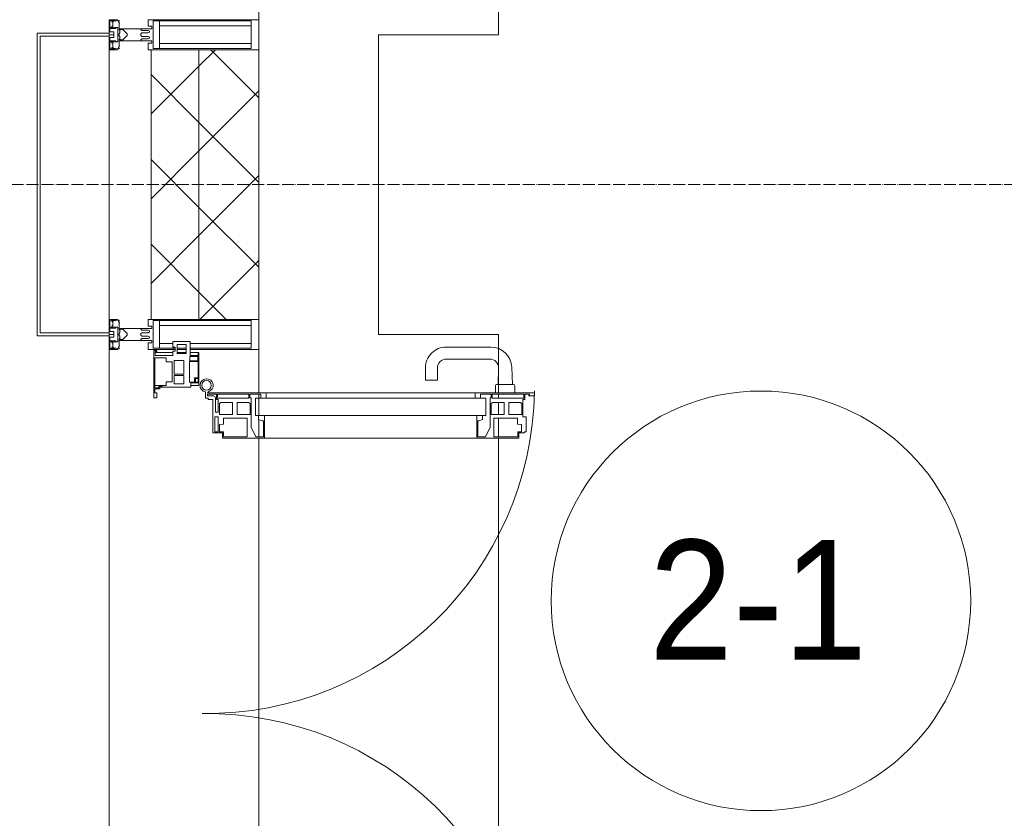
# Model space of a CAD drawing. Header units: millimetres. Extents: x 108703 to 201767, y 7718 to 232073.
# Tile 5 of 43: x 113451 to 115094, y 17743 to 19075. Entities that reach past the tile are written whole.
import ezdxf

# ---------------------------------------------------------------- set-up
doc = ezdxf.new("R2010")
doc.units = ezdxf.units.MM
doc.linetypes.add('ADSK_Линия сетки', pattern=[25, 20, -2.5, 0, -2.5])
for name, color, linetype, lineweight in [('Двери', 7, 'Continuous', 18), ('Импосты витража', 7, 'Continuous', 18), ('Колонны', 7, 'Continuous', 18), ('Марки помещений', 7, 'Continuous', 20), ('Оси', 7, 'Continuous', 9), ('Панели витража', 7, 'Continuous', 18), ('Перекрытия', 7, 'Continuous', 18), ('Стены разрез', 7, 'Continuous', 40), ('Стены штриховка', 7, 'Continuous', 40), ('Элементы узлов', 7, 'Continuous', 18)]:
    doc.layers.add(name, color=color, linetype=linetype, lineweight=lineweight)
doc.styles.add('Arial_3', font='arial.ttf', dxfattribs={"width": 0.9, "height": 200})
pattern_1 = [(45, (0, 0), (-70.71068, 70.71068), []), (135, (0, 0), (-70.71068, -70.71068), [])]

# ---------------------------------------------------------------- blocks, each defined once
blk = doc.blocks.new('135_SLK_K4_AR_rvt-1-МКСС_К4_L25_84_600_')
at = {"layer": 'Перекрытия', "color": 253, "true_color": 0xaaaaaa}
for p, q in [((114249.8, 20325), (114249.8, 19050)), ((114249.8, 19050), (114049.8, 19050)), ((114049.8, 19050), (114049.8, 18550)), ((114049.8, 18550), (114249.8, 18550)), ((114249.8, 18550), (114249.8, 18452.5)), ((114249.8, 18450.4), (114249.8, 18443.4)), ((114249.8, 18436.4), (114249.8, 18416.5)), ((114249.8, 18410.1), (114249.8, 18379.4)), ((114249.8, 18377), (114249.8, 17730))]:
    blk.add_line(p, q, dxfattribs=at)
blk = doc.blocks.new('A_SLK_PAN_Type1 - Прямой тип панели-6537322-МКСС_К4_L25_84_600_')
at = {"layer": 'Колонны', "lineweight": 5}
for p, q in [((-252.5, 120), (252.5, 120)), ((-252.5, 0), (-252.5, 120)), ((252.5, 120), (252.5, 0)), ((-247.5, 115), (-247.5, 0)), ((247.5, 115), (-247.5, 115)), ((247.5, 0), (247.5, 115)), ((-247.5, 0), (-252.5, 0)), ((252.5, 0), (247.5, 0))]:
    blk.add_line(p, q, dxfattribs=at)
blk = doc.blocks.new('A_PAN_ALU_Door_Double - EXT_1_Double_EQ п-6_1-7495971-МКСС_К4_L25_84_600_')
at = {"layer": 'Двери', "color": 253, "lineweight": 5, "true_color": 0xaaaaaa}
for p, q in [((-535, 610.6), (-535, 710.1)), ((-535, 710.1), (-529.9, 710.1)), ((-535, 610.6), (-535, 710.1)), ((-535, 710.1), (-529.9, 710.1)), ((-529.9, 710.1), (-529.9, 700.2)), ((-529.9, 710.1), (-529.9, 700.2)), ((535, 710.1), (529.9, 710.1)), ((529.9, 710.1), (529.9, 700.2)), ((535, 710.1), (529.9, 710.1)), ((529.9, 710.1), (529.9, 700.2)), ((535, 610.6), (535, 710.1)), ((535, 610.6), (535, 710.1)), ((-532.9, 701.5), (-532.9, 693.6)), ((-531, 701.5), (-532.9, 701.5)), ((-532.9, 701.5), (-532.9, 693.6)), ((-531, 701.5), (-532.9, 701.5)), ((-532.9, 693.6), (-524.2, 693.6)), ((-532.9, 693.6), (-524.2, 693.6)), ((-532.9, 691.9), (-532.9, 639.4)), ((-525.9, 691.9), (-532.9, 691.9)), ((-532.9, 691.9), (-532.9, 639.4)), ((-525.9, 691.9), (-532.9, 691.9)), ((-531, 700.2), (-531, 701.5)), ((-531, 700.2), (-531, 701.5)), ((-529.9, 700.2), (-531, 700.2)), ((-529.9, 700.2), (-531, 700.2)), ((-525.9, 639.4), (-525.9, 691.9)), ((-525.9, 639.4), (-525.9, 691.9)), ((-524.2, 693.6), (-524.2, 690.6)), ((-524.2, 693.6), (-524.2, 690.6)), ((-524.2, 690.6), (-494.8, 690.6)), ((-524.2, 690.6), (-494.8, 690.6)), ((-494.8, 696.1), (-469.8, 696.1)), ((-494.8, 690.6), (-494.8, 696.1)), ((-494.8, 696.1), (-469.8, 696.1)), ((-494.8, 690.6), (-494.8, 696.1)), ((-469.8, 696.1), (-469.8, 693.1)), ((-469.8, 696.1), (-469.8, 693.1)), ((-469.8, 693.1), (-468.4, 693.1)), ((-469.8, 693.1), (-468.4, 693.1)), ((-468.4, 693.1), (-468.4, 683.5)), ((-468.4, 693.1), (-468.4, 683.5)), ((469.8, 693.1), (468.4, 693.1)), ((468.4, 693.1), (468.4, 683.5)), ((469.8, 693.1), (468.4, 693.1)), ((468.4, 693.1), (468.4, 683.5)), ((494.8, 696.1), (469.8, 696.1)), ((469.8, 696.1), (469.8, 693.1)), ((494.8, 696.1), (469.8, 696.1)), ((469.8, 696.1), (469.8, 693.1)), ((494.8, 690.6), (494.8, 696.1)), ((494.8, 690.6), (494.8, 696.1)), ((524.2, 690.6), (494.8, 690.6)), ((524.2, 690.6), (494.8, 690.6)), ((532.9, 693.6), (524.2, 693.6)), ((524.2, 693.6), (524.2, 690.6)), ((532.9, 693.6), (524.2, 693.6)), ((524.2, 693.6), (524.2, 690.6)), ((525.9, 639.4), (525.9, 691.9)), ((525.9, 691.9), (532.9, 691.9)), ((525.9, 639.4), (525.9, 691.9)), ((525.9, 691.9), (532.9, 691.9)), ((529.9, 700.2), (531, 700.2)), ((529.9, 700.2), (531, 700.2)), ((531, 700.2), (531, 701.5)), ((531, 701.5), (532.9, 701.5)), ((531, 700.2), (531, 701.5)), ((531, 701.5), (532.9, 701.5)), ((532.9, 701.5), (532.9, 693.6)), ((532.9, 701.5), (532.9, 693.6)), ((532.9, 691.9), (532.9, 639.4)), ((532.9, 691.9), (532.9, 639.4)), ((-517.3, 688.8), (-518.9, 686.1)), ((-517.3, 688.8), (-518.9, 686.1)), ((-518.9, 686.1), (-518.9, 667.1)), ((-518.9, 686.1), (-518.9, 667.1)), ((-499, 688.8), (-517.3, 688.8)), ((-499, 688.8), (-517.3, 688.8)), ((-499, 667.1), (-499, 688.8)), ((-499, 667.1), (-499, 688.8)), ((-482.5, 681.7), (-492.6, 681.7)), ((-482.5, 681.7), (-492.6, 681.7)), ((-492.6, 681.7), (-492.6, 642.2)), ((-492.6, 681.7), (-492.6, 642.2)), ((-482.4, 688.4), (-482.5, 681.7)), ((-482.4, 688.4), (-482.5, 681.7)), ((-470, 688.4), (-482.4, 688.4)), ((-470, 688.4), (-482.4, 688.4)), ((-470, 681.8), (-470, 688.4)), ((-470, 681.8), (-470, 688.4)), ((-461.9, 681.8), (-470, 681.8)), ((-461.9, 681.8), (-470, 681.8)), ((-468.4, 683.5), (-459.5, 683.5)), ((-468.4, 683.5), (-459.5, 683.5)), ((-461.9, 642.2), (-461.9, 681.8)), ((-461.9, 642.2), (-461.9, 681.8)), ((-459.5, 683.5), (-459.5, 613.6)), ((-459.5, 683.5), (-459.5, 613.6)), ((468.4, 683.5), (459.5, 683.5)), ((459.5, 683.5), (459.5, 613.6)), ((468.4, 683.5), (459.5, 683.5)), ((459.5, 683.5), (459.5, 613.6)), ((461.8, 642.2), (461.8, 681.8)), ((461.8, 681.8), (470, 681.8)), ((461.8, 642.2), (461.8, 681.8)), ((461.8, 681.8), (470, 681.8)), ((470, 681.8), (470, 688.4)), ((470, 688.4), (482.4, 688.4)), ((470, 681.8), (470, 688.4)), ((470, 688.4), (482.4, 688.4)), ((482.4, 688.4), (482.5, 681.7)), ((482.4, 688.4), (482.5, 681.7)), ((482.5, 681.7), (492.6, 681.7)), ((482.5, 681.7), (492.6, 681.7)), ((492.6, 681.7), (492.6, 642.2)), ((492.6, 681.7), (492.6, 642.2)), ((499, 667.1), (499, 688.8)), ((499, 688.8), (517.3, 688.8)), ((499, 667.1), (499, 688.8)), ((499, 688.8), (517.3, 688.8)), ((517.3, 688.8), (518.9, 686.1)), ((517.3, 688.8), (518.9, 686.1)), ((518.9, 686.1), (518.9, 667.1)), ((518.9, 686.1), (518.9, 667.1)), ((-518.9, 667.1), (-499, 667.1)), ((-518.9, 667.1), (-499, 667.1)), ((-518.9, 659.2), (-518.9, 640.2)), ((-499, 659.2), (-518.9, 659.2)), ((-518.9, 659.2), (-518.9, 640.2)), ((-499, 659.2), (-518.9, 659.2)), ((-499, 637.5), (-499, 659.2)), ((-499, 637.5), (-499, 659.2)), ((518.9, 667.1), (499, 667.1)), ((518.9, 667.1), (499, 667.1)), ((499, 659.2), (518.9, 659.2)), ((499, 637.5), (499, 659.2)), ((499, 659.2), (518.9, 659.2)), ((499, 637.5), (499, 659.2)), ((518.9, 659.2), (518.9, 640.2)), ((518.9, 659.2), (518.9, 640.2)), ((-492.6, 642.2), (-461.9, 642.2)), ((-492.6, 642.2), (-461.9, 642.2)), ((492.6, 642.2), (461.8, 642.2)), ((492.6, 642.2), (461.8, 642.2)), ((-535, 244.2), (-535, 628.6)), ((-532.9, 639.4), (-525.9, 639.4)), ((-532.9, 639.4), (-525.9, 639.4)), ((-532.9, 637.7), (-532.9, 619.7)), ((-526.6, 637.7), (-532.9, 637.7)), ((-532.9, 637.7), (-532.9, 619.7)), ((-526.6, 637.7), (-532.9, 637.7)), ((-526.6, 635.7), (-526.6, 637.7)), ((-526.6, 635.7), (-526.6, 637.7)), ((-477.6, 635.7), (-526.6, 635.7)), ((-477.6, 635.7), (-526.6, 635.7)), ((-525.9, 628.6), (-497.2, 628.6)), ((-525.9, 244.2), (-525.9, 628.6)), ((-518.9, 640.2), (-517.3, 637.5)), ((-518.9, 640.2), (-517.3, 637.5)), ((-517.3, 637.5), (-499, 637.5)), ((-517.3, 637.5), (-499, 637.5)), ((-497.2, 628.6), (-497.2, 244.2)), ((-461.8, 628.1), (-477.6, 635.7)), ((-461.8, 628.1), (-477.6, 635.7)), ((-461.8, 615.1), (-461.8, 628.1)), ((-461.8, 615.1), (-461.8, 628.1)), ((461.8, 628.1), (477.6, 635.7)), ((461.8, 628.1), (477.6, 635.7)), ((461.8, 615.1), (461.8, 628.1)), ((461.8, 615.1), (461.8, 628.1)), ((477.6, 635.7), (526.6, 635.7)), ((477.6, 635.7), (526.6, 635.7)), ((497.2, 628.6), (497.2, 244.2)), ((525.9, 628.6), (497.2, 628.6)), ((517.3, 637.5), (499, 637.5)), ((517.3, 637.5), (499, 637.5)), ((518.9, 640.2), (517.3, 637.5)), ((518.9, 640.2), (517.3, 637.5)), ((532.9, 639.4), (525.9, 639.4)), ((532.9, 639.4), (525.9, 639.4)), ((525.9, 244.2), (525.9, 628.6)), ((526.6, 635.7), (526.6, 637.7)), ((526.6, 637.7), (532.9, 637.7)), ((526.6, 635.7), (526.6, 637.7)), ((526.6, 637.7), (532.9, 637.7)), ((532.9, 637.7), (532.9, 619.7)), ((532.9, 637.7), (532.9, 619.7)), ((535, 244.2), (535, 628.6)), ((-525.9, 610.6), (-535, 610.6)), ((-525.9, 610.6), (-535, 610.6)), ((-532.9, 619.7), (-525.9, 619.7)), ((-532.9, 619.7), (-525.9, 619.7)), ((-525.9, 619.7), (-525.9, 610.6)), ((-525.9, 619.7), (-525.9, 610.6)), ((-497.2, 623.2), (-490.6, 623.2)), ((-497.2, 613.6), (-497.2, 623.2)), ((-497.2, 623.2), (-490.6, 623.2)), ((-497.2, 613.6), (-497.2, 623.2)), ((-459.5, 613.6), (-497.2, 613.6)), ((-459.5, 613.6), (-497.2, 613.6)), ((-490.6, 623.2), (-488.3, 617.1)), ((-490.6, 623.2), (-488.3, 617.1)), ((-488.3, 617.1), (-488.3, 615.1)), ((-488.3, 617.1), (-488.3, 615.1)), ((-488.3, 615.1), (-461.8, 615.1)), ((-488.3, 615.1), (-461.8, 615.1)), ((-459.5, 613.6), (-459.5, 259.2)), ((459.5, 613.6), (497.2, 613.6)), ((459.5, 613.6), (497.2, 613.6)), ((459.5, 613.6), (459.5, 259.2)), ((488.3, 615.1), (461.8, 615.1)), ((488.3, 615.1), (461.8, 615.1)), ((490.6, 623.2), (488.3, 617.1)), ((490.6, 623.2), (488.3, 617.1)), ((488.3, 617.1), (488.3, 615.1)), ((488.3, 617.1), (488.3, 615.1)), ((497.2, 623.2), (490.6, 623.2)), ((497.2, 623.2), (490.6, 623.2)), ((497.2, 613.6), (497.2, 623.2)), ((497.2, 613.6), (497.2, 623.2)), ((532.9, 619.7), (525.9, 619.7)), ((525.9, 619.7), (525.9, 610.6)), ((532.9, 619.7), (525.9, 619.7)), ((525.9, 619.7), (525.9, 610.6)), ((525.9, 610.6), (535, 610.6)), ((525.9, 610.6), (535, 610.6)), ((-535, 262.2), (-525.9, 262.2)), ((-535, 164.2), (-535, 262.2)), ((-532.9, 253.1), (-532.9, 235.1)), ((-525.9, 253.1), (-532.9, 253.1)), ((-525.9, 262.2), (-525.9, 253.1)), ((-497.2, 259.2), (-459.5, 259.2)), ((-497.2, 249.6), (-497.2, 259.2)), ((-490.6, 249.6), (-497.2, 249.6)), ((-488.3, 255.7), (-490.6, 249.6)), ((-488.3, 257.7), (-488.3, 255.7)), ((-461.8, 257.7), (-488.3, 257.7)), ((-461.8, 244.7), (-461.8, 257.7)), ((-459.5, 259.2), (-459.5, 189.3)), ((497.2, 259.2), (459.5, 259.2)), ((459.5, 259.2), (459.5, 189.3)), ((461.8, 244.7), (461.8, 257.7)), ((461.8, 257.7), (488.3, 257.7)), ((488.3, 257.7), (488.3, 255.7)), ((488.3, 255.7), (490.6, 249.6)), ((490.6, 249.6), (497.2, 249.6)), ((497.2, 249.6), (497.2, 259.2)), ((535, 262.2), (525.9, 262.2)), ((525.9, 262.2), (525.9, 253.1)), ((525.9, 253.1), (532.9, 253.1)), ((532.9, 253.1), (532.9, 235.1)), ((535, 164.2), (535, 262.2)), ((-532.9, 235.1), (-526.6, 235.1)), ((-532.9, 233.4), (-532.9, 180.9)), ((-525.9, 233.4), (-532.9, 233.4)), ((-526.6, 237), (-477.6, 237)), ((-526.6, 235.1), (-526.6, 237)), ((-525.9, 244.2), (-497.2, 244.2)), ((-525.9, 180.9), (-525.9, 233.4)), ((-517.3, 235.3), (-518.9, 232.6)), ((-518.9, 232.6), (-518.9, 213.6)), ((-499, 235.3), (-517.3, 235.3)), ((-499, 213.6), (-499, 235.3)), ((-492.6, 230.6), (-492.6, 191)), ((-461.9, 230.6), (-492.6, 230.6)), ((-477.6, 237), (-461.8, 244.7)), ((-461.9, 191), (-461.9, 230.6)), ((477.6, 237), (461.8, 244.7)), ((461.8, 191), (461.8, 230.6)), ((461.8, 230.6), (492.6, 230.6)), ((526.6, 237), (477.6, 237)), ((492.6, 230.6), (492.6, 191)), ((525.9, 244.2), (497.2, 244.2)), ((499, 213.6), (499, 235.3)), ((499, 235.3), (517.3, 235.3)), ((517.3, 235.3), (518.9, 232.6)), ((518.9, 232.6), (518.9, 213.6)), ((525.9, 233.4), (532.9, 233.4)), ((525.9, 180.9), (525.9, 233.4)), ((526.6, 235.1), (526.6, 237)), ((532.9, 235.1), (526.6, 235.1)), ((532.9, 233.4), (532.9, 180.9)), ((-518.9, 213.6), (-499, 213.6)), ((-518.9, 205.7), (-518.9, 186.7)), ((-499, 205.7), (-518.9, 205.7)), ((-499, 184), (-499, 205.7)), ((518.9, 213.6), (499, 213.6)), ((499, 205.7), (518.9, 205.7)), ((499, 184), (499, 205.7)), ((518.9, 205.7), (518.9, 186.7)), ((-532.9, 180.9), (-525.9, 180.9)), ((-524.2, 182.2), (-524.2, 179.2)), ((-502.6, 182.2), (-524.2, 182.2)), ((-518.9, 186.7), (-517.3, 184)), ((-517.3, 184), (-499, 184)), ((-502.6, 177.5), (-502.6, 182.2)), ((-494.8, 182.2), (-494.8, 176.7)), ((-469.8, 182.2), (-494.8, 182.2)), ((-492.6, 191), (-482.5, 191)), ((-482.5, 191), (-482.4, 184.4)), ((-482.4, 184.4), (-470, 184.4)), ((-470, 191), (-461.9, 191)), ((-470, 184.4), (-470, 191)), ((-469.8, 176.7), (-469.8, 182.2)), ((-468.4, 189.3), (-468.4, 173.3)), ((-459.5, 189.3), (-468.4, 189.3)), ((459.5, 189.3), (468.4, 189.3)), ((470, 191), (461.8, 191)), ((468.4, 189.3), (468.4, 173.3)), ((469.8, 182.2), (494.8, 182.2)), ((469.8, 176.7), (469.8, 182.2)), ((470, 184.4), (470, 191)), ((482.4, 184.4), (470, 184.4)), ((482.5, 191), (482.4, 184.4)), ((492.6, 191), (482.5, 191)), ((494.8, 182.2), (494.8, 176.7)), ((517.3, 184), (499, 184)), ((502.6, 177.5), (502.6, 182.2)), ((502.6, 182.2), (524.2, 182.2)), ((518.9, 186.7), (517.3, 184)), ((524.2, 182.2), (524.2, 179.2)), ((532.9, 180.9), (525.9, 180.9)), ((-532.9, 179.2), (-532.9, 164.2)), ((-524.2, 179.2), (-532.9, 179.2)), ((-529.9, 164.2), (-529.9, 174.5)), ((-526.8, 177.5), (-502.6, 177.5)), ((-526.4, 165.6), (-526.4, 160.7)), ((-523.7, 165.6), (-526.4, 165.6)), ((-523.7, 173.3), (-523.7, 165.6)), ((-468.4, 173.3), (-523.7, 173.3)), ((-494.8, 176.7), (-469.8, 176.7)), ((468.4, 173.3), (523.7, 173.3)), ((494.8, 176.7), (469.8, 176.7)), ((526.8, 177.5), (502.6, 177.5)), ((523.7, 173.3), (523.7, 165.6)), ((523.7, 165.6), (526.4, 165.6)), ((524.2, 179.2), (532.9, 179.2)), ((526.4, 165.6), (526.4, 160.7)), ((529.9, 164.2), (529.9, 174.5)), ((532.9, 179.2), (532.9, 164.2)), ((-526.4, 160.7), (-536.6, 160.7)), ((-532.9, 164.2), (-529.9, 164.2)), ((526.4, 160.7), (536.6, 160.7)), ((532.9, 164.2), (529.9, 164.2))]:
    blk.add_line(p, q, dxfattribs=at)
at = {"layer": 'Двери', "lineweight": 5}
for p, q in [((-548.9, 674.8), (-548.9, 647.2)), ((-534.9, 677.3), (-546.4, 677.3)), ((534.9, 677.3), (546.4, 677.3)), ((548.9, 674.8), (548.9, 647.2)), ((-548.9, 672.9), (-577.7, 671.9)), ((548.9, 672.9), (577.7, 671.9)), ((-575.8, 650), (-548.9, 649)), ((-546.4, 644.8), (-534.9, 644.8)), ((546.4, 644.8), (534.9, 644.8)), ((575.8, 650), (548.9, 649)), ((-611.4, 636.9), (-611.4, 562.8)), ((-591.4, 562.8), (-591.4, 635)), ((591.4, 562.8), (591.4, 635)), ((611.4, 636.9), (611.4, 562.8)), ((-556.4, 547.8), (-576.4, 547.8)), ((-556.4, 527.8), (-556.4, 547.8)), ((556.4, 527.8), (556.4, 547.8)), ((556.4, 547.8), (576.3, 547.8)), ((-576.4, 527.8), (-556.4, 527.8)), ((576.3, 527.8), (556.4, 527.8))]:
    blk.add_line(p, q, dxfattribs=at)
at = {"layer": 'Двери', "color": 254, "lineweight": 5, "true_color": 0xd4d4d4}
for centre, start, end in [((-547.5, 162.6), 359.2653, 89.0204), ((547.5, 162.6), 90.9796, 180.7347)]:
    blk.add_arc(centre, 547.5, start, end, dxfattribs=at)
at = {"layer": 'Двери', "lineweight": 5}
for centre, radius, start, end in [((-546.4, 674.8), 2.5, 90, 180), ((546.4, 674.8), 2.5, 360, 90), ((-576.4, 636.9), 35, 92.1945, 180), ((576.3, 636.9), 35, 360, 87.8055), ((-576.4, 635), 15, 87.8056, 180), ((-546.4, 647.2), 2.5, 180, 270), ((546.4, 647.2), 2.5, 270, 360), ((576.3, 635), 15, 0, 92.1944), ((-576.4, 562.8), 35, 180, 270), ((-576.4, 562.8), 15, 180, 270), ((576.3, 562.8), 35, 270, 360), ((576.3, 562.8), 15, 270, 360)]:
    blk.add_arc(centre, radius, start, end, dxfattribs=at)
at = {"layer": 'Двери', "color": 253, "lineweight": 5, "true_color": 0xaaaaaa}
for centre, radius, start, end in [((-547.5, 162.7), 11, 16.047, 350.0284), ((-547.5, 162.6), 8, 90, 270), ((-547.5, 162.6), 8, 270, 90), ((-535, 166.3), 2.03, 196.0721, 270), ((-526.8, 174.5), 3, 90, 180), ((526.8, 174.5), 3, 360, 90), ((535, 166.3), 2.03, 270, 343.9279), ((547.5, 162.7), 11, 189.9716, 163.953), ((547.5, 162.6), 8, 90, 270), ((547.5, 162.6), 8, 270, 90)]:
    blk.add_arc(centre, radius, start, end, dxfattribs=at)
at = {"layer": 'Панели витража', "color": 253, "lineweight": 5, "true_color": 0xaaaaaa}
for p, q in [((-551.5, 150), (-602.5, 150)), ((-602.5, 150), (-602.5, 148.5)), ((-602.5, 148.5), (-597.1, 148.5)), ((-602.5, 148.1), (-602.5, 135.1)), ((-597.1, 148.5), (-597.1, 135.1)), ((-595.5, 134.5), (-595.5, 148.2)), ((-595.5, 148.2), (-588.5, 148.2)), ((-588.5, 148.2), (-588.5, 134.5)), ((-587.1, 134.2), (-587.1, 148.4)), ((-587.1, 148.4), (-560.1, 148.4)), ((-560.1, 148.4), (-560.1, 142.8)), ((-558.8, 148.7), (-552.8, 148.7)), ((-558.8, 144.4), (-558.8, 148.7)), ((-552.8, 148.7), (-552.8, 144.4)), ((-551.5, 136.5), (-551.5, 150)), ((-547.5, 150), (-551.5, 150)), ((-547.5, 136.5), (-547.5, 150)), ((547.5, 150), (547.5, 136.5)), ((551.5, 150), (547.5, 150)), ((602.5, 150), (551.5, 150)), ((551.5, 150), (551.5, 136.5)), ((552.8, 144.4), (552.8, 148.7)), ((552.8, 148.7), (558.8, 148.7)), ((558.8, 148.7), (558.8, 144.4)), ((560.1, 142.8), (560.1, 148.4)), ((560.1, 148.4), (587.1, 148.4)), ((587.1, 148.4), (587.1, 134.2)), ((588.5, 148.2), (595.5, 148.2)), ((588.5, 134.5), (588.5, 148.2)), ((595.5, 148.2), (595.5, 134.5)), ((597.1, 135.1), (597.1, 148.5)), ((597.1, 148.5), (602.5, 148.5)), ((602.5, 148.5), (602.5, 150)), ((602.5, 135.1), (602.5, 148.1)), ((-597.1, 135.1), (-620.5, 135.1)), ((-620.5, 135.1), (-620.5, 106.6)), ((-588.5, 134.5), (-595.5, 134.5)), ((-553.1, 134.2), (-587.1, 134.2)), ((-560.1, 142.8), (-553.1, 142.8)), ((-552.8, 144.4), (-558.8, 144.4)), ((-553.1, 142.8), (-553.1, 134.2)), ((-544.5, 136.5), (-551.5, 136.5)), ((-544.5, 84.8), (-544.5, 136.5)), ((551.5, 136.5), (544.5, 136.5)), ((544.5, 136.5), (544.5, 84.8)), ((558.8, 144.4), (552.8, 144.4)), ((553.1, 134.2), (553.1, 142.8)), ((553.1, 142.8), (560.1, 142.8)), ((587.1, 134.2), (553.1, 134.2)), ((595.5, 134.5), (588.5, 134.5)), ((620.5, 135.1), (597.1, 135.1)), ((620.5, 106.6), (620.5, 135.1)), ((-615.4, 113.4), (-615.4, 128.4)), ((-615.4, 128.4), (-600.4, 128.4)), ((-602.5, 128.4), (-602.5, 113.4)), ((-600.4, 128.4), (-600.4, 113.4)), ((-589.1, 108.8), (-589.1, 125)), ((-589.1, 125), (-566.4, 125)), ((-566.4, 125), (-566.4, 108.8)), ((-564.2, 108.8), (-564.2, 125)), ((-564.2, 125), (-549.9, 125)), ((-549.9, 125), (-549.9, 108.8)), ((549.9, 125), (564.2, 125)), ((549.9, 108.8), (549.9, 125)), ((564.2, 125), (564.2, 108.8)), ((566.4, 125), (589.1, 125)), ((566.4, 108.8), (566.4, 125)), ((589.1, 125), (589.1, 108.8)), ((600.4, 128.4), (615.4, 128.4)), ((600.4, 113.4), (600.4, 128.4)), ((602.5, 113.4), (602.5, 128.4)), ((615.4, 128.4), (615.4, 113.4)), ((-620.5, 106.6), (-611.5, 106.6)), ((-600.4, 113.4), (-615.4, 113.4)), ((-611.5, 106.6), (-611.5, 110.1)), ((-611.5, 110.1), (-604.5, 110.1)), ((-604.5, 110.1), (-604.5, 106.6)), ((-604.5, 106.6), (-597.5, 106.6)), ((-602.5, 106.6), (-602.5, 76.7)), ((-597.5, 106.6), (-597.5, 76.7)), ((-566.4, 108.8), (-589.1, 108.8)), ((-586.5, 95.5), (-586.5, 105)), ((-586.5, 105), (-553.3, 105)), ((-549.9, 108.8), (-564.2, 108.8)), ((-553.3, 105), (-553.3, 95.5)), ((564.2, 108.8), (549.9, 108.8)), ((553.3, 95.5), (553.3, 105)), ((553.3, 105), (586.5, 105)), ((589.1, 108.8), (566.4, 108.8)), ((586.5, 105), (586.5, 95.5)), ((597.5, 76.7), (597.5, 106.6)), ((597.5, 106.6), (604.5, 106.6)), ((615.4, 113.4), (600.4, 113.4)), ((602.5, 76.7), (602.5, 106.6)), ((604.5, 106.6), (604.5, 110.1)), ((604.5, 110.1), (611.5, 110.1)), ((611.5, 110.1), (611.5, 106.6)), ((611.5, 106.6), (620.5, 106.6)), ((-593.7, 76.3), (-593.7, 95.5)), ((-593.7, 95.5), (-586.5, 95.5)), ((-553.3, 95.5), (-547, 95.5)), ((-547.5, 76.2), (-547.5, 95.5)), ((-547, 95.5), (-547, 89)), ((-547, 89), (-546.2, 88.2)), ((-546.2, 88.2), (-546.2, 83.1)), ((-546.2, 83.1), (-543.2, 83.1)), ((-541.5, 84.8), (-544.5, 84.8)), ((-543.2, 83.1), (-543.2, 76.3)), ((-541.5, 76.5), (-541.5, 84.8)), ((544.5, 84.8), (541.5, 84.8)), ((541.5, 84.8), (541.5, 76.5)), ((543.2, 76.3), (543.2, 83.1)), ((543.2, 83.1), (546.2, 83.1)), ((546.2, 88.2), (547, 89)), ((546.2, 83.1), (546.2, 88.2)), ((547, 89), (547, 95.5)), ((547, 95.5), (553.3, 95.5)), ((547.5, 95.5), (547.5, 76.2)), ((586.5, 95.5), (593.7, 95.5)), ((593.7, 95.5), (593.7, 76.3)), ((-604, 79.5), (-605.5, 79.5)), ((-605.5, 79.5), (-605.5, 74.5)), ((-605.5, 74.5), (-526.5, 74.5)), ((-604, 76.7), (-604, 79.5)), ((-597.5, 76.7), (-604, 76.7)), ((-543.2, 76.3), (-593.7, 76.3)), ((-535.1, 76.5), (-541.5, 76.5)), ((-526.5, 79.5), (-535.1, 79.5)), ((-535.1, 79.5), (-535.1, 76.5)), ((-526.5, 74.5), (-526.5, 79.5)), ((535.1, 79.5), (526.5, 79.5)), ((526.5, 79.5), (526.5, 74.5)), ((526.5, 74.5), (605.5, 74.5)), ((535.1, 76.5), (535.1, 79.5)), ((541.5, 76.5), (535.1, 76.5)), ((593.7, 76.3), (543.2, 76.3)), ((604, 76.7), (597.5, 76.7)), ((605.5, 79.5), (604, 79.5)), ((604, 79.5), (604, 76.7)), ((605.5, 74.5), (605.5, 79.5))]:
    blk.add_line(p, q, dxfattribs=at)
blk = doc.blocks.new('Rectangular Mullion - R_StandardFrame_50Wx250H-5814808-МКСС_К4_L25_84_600_')
at = {"layer": 'Импосты витража', "color": 253, "lineweight": 5, "true_color": 0xaaaaaa}
for p, q in [((113600, 21952.5), (113600, 22447.5)), ((113850, 22425), (113850, 22450)), ((113850, 21950), (113850, 21975))]:
    blk.add_line(p, q, dxfattribs=at)
blk = doc.blocks.new('Rectangular Mullion - 50Wx250H-2623690-МКСС_К4_L25_84_600_')
at = {"layer": 'Элементы узлов', "color": 253, "lineweight": 5, "true_color": 0xaaaaaa}
for p, q in [((-25, 65.2), (-25, 250)), ((-25, 250), (0, 250)), ((25, 250), (0, 250)), ((25, 65.2), (25, 250)), ((-23, 237.3), (0, 237.3)), ((-23, 237.3), (-23, 73.6)), ((-14.9, 84), (-14.9, 237.3)), ((23, 237.3), (0, 237.3)), ((14.9, 84), (14.9, 237.3)), ((23, 237.3), (23, 73.6)), ((0, 84), (-23, 84)), ((0, 84), (23, 84)), ((-0.5, 73.6), (-23, 73.6)), ((-14, 71.3), (-14, 65.2)), ((-10, 71.3), (-14, 71.3)), ((-10, 53), (-10, 71.3)), ((-7, 65.2), (-5.9, 67.3)), ((-4.1, 67.3), (-5.9, 67.3)), ((-4.1, 67.3), (-2.9, 65.1)), ((0.5, 73.6), (23, 73.6)), ((4.1, 67.3), (2.9, 65.1)), ((4.1, 67.3), (5.9, 67.3)), ((7, 65.2), (5.9, 67.3)), ((10, 71.3), (14, 71.3)), ((10, 53), (10, 71.3)), ((14, 71.3), (14, 65.2)), ((-14, 65.2), (-25, 65.2)), ((-8.7, 53), (-10, 53)), ((-10, 53), (-10, 17)), ((-8.7, 53), (-7, 54.7)), ((-7, 65.2), (-7, 54.7)), ((-2.9, 65.1), (-2.9, 54.6)), ((-1.3, 53), (-2.9, 54.6)), ((0, 53), (-1.3, 53)), ((0, 53), (1.3, 53)), ((1.3, 53), (2.9, 54.6)), ((2.9, 65.1), (2.9, 54.6)), ((7, 65.2), (7, 54.7)), ((8.7, 53), (7, 54.7)), ((8.7, 53), (10, 53)), ((10, 53), (10, 17)), ((14, 65.2), (25, 65.2)), ((-22.3, 17), (-23.8, 17)), ((-23.8, 17), (-23.8, 14.6)), ((-22.3, 17), (-22.3, 16)), ((-19, 17.6), (-21.3, 16)), ((-18.4, 16.6), (-19, 17.6)), ((-7.4, 16.6), (-18.4, 16.6)), ((-10, 17), (-7.5, 17)), ((-8.5, 23), (-1.5, 30)), ((-8.5, 18.5), (-8.5, 23)), ((-7.5, 18.5), (-8.5, 18.5)), ((-7.5, 17), (-7.5, 18.5)), ((-7.4, 18), (-7.4, 16.6)), ((-2.6, 18), (-7.4, 18)), ((-2.6, 18), (-2.6, 16.8)), ((-2.6, 16.8), (0, 16.8)), ((-1.5, 30), (0, 30)), ((1.5, 30), (0, 30)), ((2.6, 16.8), (0, 16.8)), ((0, 14.8), (0, 16.8)), ((0, 14.8), (0, 16.8)), ((8.5, 23), (1.5, 30)), ((2.6, 18), (2.6, 16.8)), ((2.6, 18), (7.4, 18)), ((7.4, 18), (7.4, 16.6)), ((7.4, 16.6), (18.4, 16.6)), ((7.5, 18.5), (8.5, 18.5)), ((7.5, 17), (7.5, 18.5)), ((10, 17), (7.5, 17)), ((8.5, 18.5), (8.5, 23)), ((18.4, 16.6), (19, 17.6)), ((19, 17.6), (21.3, 16)), ((22.3, 17), (22.3, 16)), ((22.3, 17), (23.8, 17)), ((23.8, 17), (23.8, 14.6)), ((-23.8, 14.6), (-25, 14.2)), ((-25, 0), (-25, 14.2)), ((-22.5, 10.6), (-23.8, 14.6)), ((-22.5, 10.6), (-23.7, 9.9)), ((-23.7, 1.3), (-23.7, 9.9)), ((-23.7, 1.3), (-11.8, 1.3)), ((-23.2, 10.2), (-22.5, 8)), ((-22.5, 8), (-22.5, 4.5)), ((-21.3, 4.5), (-22.5, 4.5)), ((-22.3, 16), (-21.3, 16)), ((-21.3, 4.5), (-21.3, 6.5)), ((-21.3, 6.5), (-14.2, 6.5)), ((-14.2, 6.5), (-14.2, 4.5)), ((-13.2, 4.5), (-14.2, 4.5)), ((-13.2, 4.5), (-12.2, 7.2)), ((-12.7, 7.6), (-11.3, 11.4)), ((-12.7, 7.6), (-11.8, 6.9)), ((-12.2, 9), (-12.2, 14.8)), ((-12.2, 14.8), (0, 14.8)), ((-11.8, 1.3), (-11.8, 6.9)), ((-10.5, 11.2), (-11.3, 11.4)), ((-10.5, 1.5), (-10.5, 11.2)), ((-4.8, 1.5), (-10.5, 1.5)), ((0, 8), (-4.8, 8)), ((-4.8, 1.5), (-4.8, 8)), ((12.2, 14.8), (0, 14.8)), ((0, 0), (0, 8)), ((0, 8), (4.8, 8)), ((0, 0), (0, 8)), ((4.8, 1.5), (4.8, 8)), ((4.8, 1.5), (10.5, 1.5)), ((10.5, 11.2), (11.3, 11.4)), ((10.5, 1.5), (10.5, 11.2)), ((12.7, 7.6), (11.3, 11.4)), ((12.7, 7.6), (11.8, 6.9)), ((11.8, 1.3), (11.8, 6.9)), ((23.7, 1.3), (11.8, 1.3)), ((12.2, 9), (12.2, 14.8)), ((13.2, 4.5), (12.2, 7.2)), ((13.2, 4.5), (14.2, 4.5)), ((21.3, 6.5), (14.2, 6.5)), ((14.2, 6.5), (14.2, 4.5)), ((22.3, 16), (21.3, 16)), ((21.3, 4.5), (21.3, 6.5)), ((21.3, 4.5), (22.5, 4.5)), ((22.5, 10.6), (23.8, 14.6)), ((22.5, 10.6), (23.7, 9.9)), ((23.2, 10.2), (22.5, 8)), ((22.5, 8), (22.5, 4.5)), ((23.7, 1.3), (23.7, 9.9)), ((23.8, 14.6), (25, 14.2)), ((25, 0), (25, 14.2)), ((-25, 0), (0, 0)), ((25, 0), (0, 0))]:
    blk.add_line(p, q, dxfattribs=at)
for centre, start, end in [((-0.5, 73.1), 360, 90), ((0.5, 73.1), 90, 180)]:
    blk.add_arc(centre, 0.5, start, end, dxfattribs=at)
blk = doc.blocks.new('Rectangular Mullion - 50Wx250H-V47-МКСС_К4_L25_84_600_')
at = {"layer": 'Элементы узлов', "color": 253, "lineweight": 5, "true_color": 0xaaaaaa}
for p, q in [((-25, 65.2), (-25, 250)), ((-25, 250), (0, 250)), ((25, 250), (0, 250)), ((25, 135.1), (25, 250)), ((-23, 237.3), (0, 237.3)), ((-23, 237.3), (-23, 73.6)), ((-14.9, 84), (-14.9, 237.3)), ((23, 237.3), (0, 237.3)), ((14.9, 135.1), (14.9, 237.3)), ((23, 237.3), (23, 135.1)), ((23, 128.4), (23, 113.4)), ((25, 113.4), (25, 128.4)), ((14.9, 84), (14.9, 106.6)), ((23, 110.1), (23, 73.6)), ((25, 65.2), (25, 110.1)), ((0, 84), (-23, 84)), ((0, 84), (23, 84)), ((-0.5, 73.6), (-23, 73.6)), ((-14, 71.3), (-14, 65.2)), ((-10, 71.3), (-14, 71.3)), ((-10, 53), (-10, 71.3)), ((-7, 65.2), (-5.9, 67.3)), ((-4.1, 67.3), (-5.9, 67.3)), ((-4.1, 67.3), (-2.9, 65.1)), ((0.5, 73.6), (23, 73.6)), ((4.1, 67.3), (2.9, 65.1)), ((4.1, 67.3), (5.9, 67.3)), ((7, 65.2), (5.9, 67.3)), ((10, 71.3), (14, 71.3)), ((10, 53), (10, 71.3)), ((14, 71.3), (14, 65.2)), ((-14, 65.2), (-25, 65.2)), ((-8.7, 53), (-10, 53)), ((-10, 53), (-10, 17)), ((-8.7, 53), (-7, 54.7)), ((-7, 65.2), (-7, 54.7)), ((-2.9, 65.1), (-2.9, 54.6)), ((-1.3, 53), (-2.9, 54.6)), ((0, 53), (-1.3, 53)), ((0, 53), (1.3, 53)), ((1.3, 53), (2.9, 54.6)), ((2.9, 65.1), (2.9, 54.6)), ((7, 65.2), (7, 54.7)), ((8.7, 53), (7, 54.7)), ((8.7, 53), (10, 53)), ((10, 53), (10, 17)), ((14, 65.2), (25, 65.2)), ((-22.3, 17), (-23.8, 17)), ((-23.8, 17), (-23.8, 14.6)), ((-22.3, 17), (-22.3, 16)), ((-19, 17.6), (-21.3, 16)), ((-18.4, 16.6), (-19, 17.6)), ((-7.4, 16.6), (-18.4, 16.6)), ((-10, 17), (-7.5, 17)), ((-8.5, 23), (-1.5, 30)), ((-8.5, 18.5), (-8.5, 23)), ((-7.5, 18.5), (-8.5, 18.5)), ((-7.5, 17), (-7.5, 18.5)), ((-7.4, 18), (-7.4, 16.6)), ((-2.6, 18), (-7.4, 18)), ((-2.6, 18), (-2.6, 16.8)), ((-2.6, 16.8), (0, 16.8)), ((-1.5, 30), (0, 30)), ((1.5, 30), (0, 30)), ((2.6, 16.8), (0, 16.8)), ((0, 14.8), (0, 16.8)), ((0, 14.8), (0, 16.8)), ((8.5, 23), (1.5, 30)), ((2.6, 18), (2.6, 16.8)), ((2.6, 18), (7.4, 18)), ((7.4, 18), (7.4, 16.6)), ((7.4, 16.6), (18.4, 16.6)), ((7.5, 18.5), (8.5, 18.5)), ((7.5, 17), (7.5, 18.5)), ((10, 17), (7.5, 17)), ((8.5, 18.5), (8.5, 23)), ((18.4, 16.6), (19, 17.6)), ((19, 17.6), (21.3, 16)), ((22.3, 17), (22.3, 16)), ((22.3, 17), (23.8, 17)), ((23.8, 17), (23.8, 14.6)), ((-23.8, 14.6), (-25, 14.2)), ((-25, 0), (-25, 14.2)), ((-22.5, 10.6), (-23.8, 14.6)), ((-22.5, 10.6), (-23.7, 9.9)), ((-23.7, 1.3), (-23.7, 9.9)), ((-23.7, 1.3), (-11.8, 1.3)), ((-23.2, 10.2), (-22.5, 8)), ((-22.5, 8), (-22.5, 4.5)), ((-21.3, 4.5), (-22.5, 4.5)), ((-22.3, 16), (-21.3, 16)), ((-21.3, 4.5), (-21.3, 6.5)), ((-21.3, 6.5), (-14.2, 6.5)), ((-14.2, 6.5), (-14.2, 4.5)), ((-13.2, 4.5), (-14.2, 4.5)), ((-13.2, 4.5), (-12.2, 7.2)), ((-12.7, 7.6), (-11.3, 11.4)), ((-12.7, 7.6), (-11.8, 6.9)), ((-12.2, 9), (-12.2, 14.8)), ((-12.2, 14.8), (0, 14.8)), ((-11.8, 1.3), (-11.8, 6.9)), ((-10.5, 11.2), (-11.3, 11.4)), ((-10.5, 1.5), (-10.5, 11.2)), ((-4.8, 1.5), (-10.5, 1.5)), ((0, 8), (-4.8, 8)), ((-4.8, 1.5), (-4.8, 8)), ((12.2, 14.8), (0, 14.8)), ((0, 0), (0, 8)), ((0, 8), (4.8, 8)), ((0, 0), (0, 8)), ((4.8, 1.5), (4.8, 8)), ((4.8, 1.5), (10.5, 1.5)), ((10.5, 11.2), (11.3, 11.4)), ((10.5, 1.5), (10.5, 11.2)), ((12.7, 7.6), (11.3, 11.4)), ((12.7, 7.6), (11.8, 6.9)), ((11.8, 1.3), (11.8, 6.9)), ((23.7, 1.3), (11.8, 1.3)), ((12.2, 9), (12.2, 14.8)), ((13.2, 4.5), (12.2, 7.2)), ((13.2, 4.5), (14.2, 4.5)), ((21.3, 6.5), (14.2, 6.5)), ((14.2, 6.5), (14.2, 4.5)), ((22.3, 16), (21.3, 16)), ((21.3, 4.5), (21.3, 6.5)), ((21.3, 4.5), (22.5, 4.5)), ((22.5, 10.6), (23.8, 14.6)), ((22.5, 10.6), (23.7, 9.9)), ((23.2, 10.2), (22.5, 8)), ((22.5, 8), (22.5, 4.5)), ((23.7, 1.3), (23.7, 9.9)), ((23.8, 14.6), (25, 14.2)), ((25, 0), (25, 14.2)), ((-25, 0), (0, 0)), ((25, 0), (0, 0))]:
    blk.add_line(p, q, dxfattribs=at)
for centre, start, end in [((-0.5, 73.1), 360, 90), ((0.5, 73.1), 90, 180)]:
    blk.add_arc(centre, 0.5, start, end, dxfattribs=at)
blk = doc.blocks.new('Rectangular Mullion - R_StandardFrame_50Wx250H-5822618-МКСС_К4_L25_84_600_')
at = {"layer": 'Импосты витража', "color": 253, "lineweight": 5, "true_color": 0xaaaaaa}
for p, q in [((113600, 27790), (113600, 27815)), ((113850, 26550), (113850, 27815)), ((113600, 26552.5), (113600, 26575))]:
    blk.add_line(p, q, dxfattribs=at)
blk = doc.blocks.new('Rectangular Mullion - R_StandardFrame_50Wx250H-5822554-МКСС_К4_L25_84_600_')
at = {"layer": 'Импосты витража', "color": 253, "lineweight": 5, "true_color": 0xaaaaaa}
for p, q in [((113850, 18452.5), (113850, 18550)), ((113600, 17310), (113600, 18547.5)), ((113850, 18414.7), (113850, 18450.4)), ((113850, 18379.3), (113850, 18407.9)), ((113850, 17730), (113850, 18377)), ((113710.1, 17310), (113600, 17310))]:
    blk.add_line(p, q, dxfattribs=at)
blk = doc.blocks.new('135_SLK_K4_AR_FCD_rvt-1-МКСС_К4_L25_84_600_')
at = {"layer": 'Стены разрез', "lineweight": 5, "true_color": 0xaaaaaa}
h = blk.add_hatch(dxfattribs=at)
h.set_pattern_fill('FP_4', color=253, style=0, pattern_type=2)
h.set_pattern_definition(pattern_1)
h.paths.add_polyline_path([(113750, 18575), (113750, 19025), (113670, 19025), (113670, 18575), (113748.1, 18575)])
h = blk.add_hatch(dxfattribs=at)
h.set_pattern_fill('FP_4', color=253, style=0, pattern_type=2)
h.set_pattern_definition(pattern_1)
h.paths.add_polyline_path([(113750, 18575), (113850, 18575), (113850, 19025), (113750, 19025), (113750, 18620.5)])
at = {"layer": 'Стены разрез', "color": 253, "lineweight": 9, "true_color": 0xaaaaaa}
for p, q in [((113670, 19025), (113670, 18575)), ((113850, 19025), (113670, 19025)), ((113850, 18575), (113850, 19025)), ((113670, 18575), (113850, 18575))]:
    blk.add_line(p, q, dxfattribs=at)
at = {"layer": 'Стены штриховка', "color": 253, "lineweight": 9, "true_color": 0xaaaaaa}
blk.add_line((113750, 18575), (113750, 19025), dxfattribs=at)
at = {"layer": 'Импосты витража', "color": 253, "lineweight": 5, "true_color": 0xaaaaaa}
for name, p in [('Rectangular Mullion - R_StandardFrame_50Wx250H-5822618-МКСС_К4_L25_84_600_', (0, -7500)), ('Rectangular Mullion - R_StandardFrame_50Wx250H-5814808-МКСС_К4_L25_84_600_', (0, -3400)), ('Rectangular Mullion - R_StandardFrame_50Wx250H-5822554-МКСС_К4_L25_84_600_', (0, 0))]:
    blk.add_blockref(name, p, dxfattribs=at)
at = {"layer": 'Импосты витража', "color": 253, "lineweight": 5, "true_color": 0xaaaaaa, "rotation": 270}
for name, p in [('Rectangular Mullion - 50Wx250H-2623690-МКСС_К4_L25_84_600_', (113600, 19050)), ('Rectangular Mullion - 50Wx250H-V47-МКСС_К4_L25_84_600_', (113600, 18550))]:
    blk.add_blockref(name, p, dxfattribs=at)
at = {"layer": 'Колонны', "color": 253, "lineweight": 5, "true_color": 0xaaaaaa, "rotation": 89.99999999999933}
blk.add_blockref('A_SLK_PAN_Type1 - Прямой тип панели-6537322-МКСС_К4_L25_84_600_', (113600, 18800), dxfattribs=at)
at = {"layer": 'Панели витража', "color": 253, "lineweight": 5, "true_color": 0xaaaaaa, "rotation": 270}
blk.add_blockref('A_PAN_ALU_Door_Double - EXT_1_Double_EQ п-6_1-7495971-МКСС_К4_L25_84_600_', (113600, 17917.5), dxfattribs=at)
blk = doc.blocks.new('050_Марка_Помещение - Номер-620969-МКСС_К4_L25_84_600_')
at = {"layer": 'Марки помещений'}
blk.add_circle((0, 0), 3.5, dxfattribs=at)

msp = doc.modelspace()

# ---------------------------------------------------------------- linework, layer by layer
at = {"layer": 'Оси', "linetype": 'ADSK_Линия сетки'}
msp.add_line((136800, 18800), (109521, 18800), dxfattribs=at)

# ---------------------------------------------------------------- block references
at = {"lineweight": 5}
for name in ['135_SLK_K4_AR_FCD_rvt-1-МКСС_К4_L25_84_600_', '135_SLK_K4_AR_rvt-1-МКСС_К4_L25_84_600_']:
    msp.add_blockref(name, (0, 0), dxfattribs=at)
at = {"layer": 'Марки помещений', "xscale": 99.99999999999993, "yscale": 99.99999999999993, "zscale": 99.99999999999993}
msp.add_blockref('050_Марка_Помещение - Номер-620969-МКСС_К4_L25_84_600_', (114687.7, 18105.6), dxfattribs=at)

# ---------------------------------------------------------------- texts
at = {"layer": 'Марки помещений', "lineweight": 9, "insert": (114501.1, 18207.3), "char_height": 200, "width": 447.342, "attachment_point": 1, "style": 'Arial_3'}
msp.add_mtext('2-1', dxfattribs=at)

doc.saveas('drawing.dxf')
